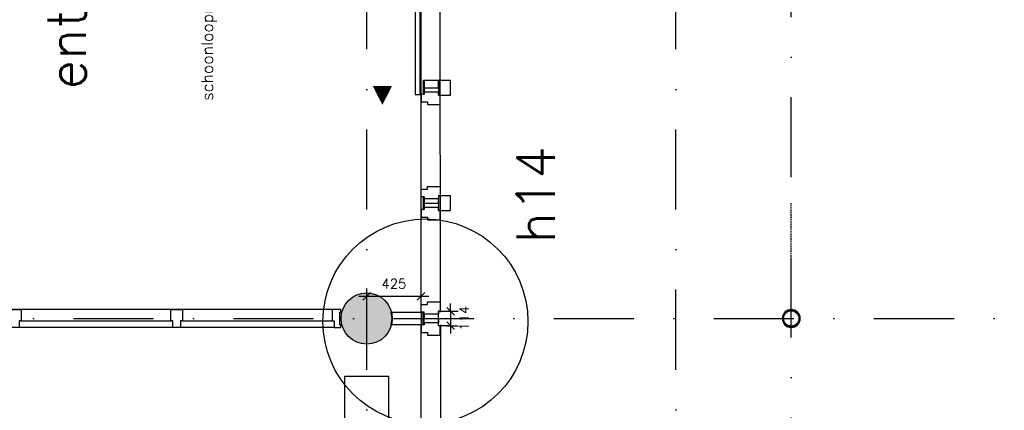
# Model space of a CAD drawing. Extents: x -33344 to 2055880, y -64816 to 121260.
# Tile 96 of 133: x 42775 to 50463, y 60730 to 63779. Entities that reach past the tile are written whole.
import ezdxf

# ---------------------------------------------------------------- set-up
doc = ezdxf.new("R2010")
doc.units = 0
doc.header["$LTSCALE"] = 50
doc.header["$MEASUREMENT"] = 0
doc.header["$PDMODE"] = 3
doc.header["$PDSIZE"] = 0.1
for name, pattern in [('DASHED', [0.75, 0.5, -0.25]), ('HIDDEN', [0.375, 0.25, -0.125]), ('STRAM_0WT$0$DASHDOT', [25, 12.5, -6.25, 0, -6.25]), ('STRAM_0WT$1$DASHDOT', [25, 12.5, -6.25, 0, -6.25])]:
    doc.linetypes.add(name, pattern=pattern)
doc.layers.get('0').update_dxf_attribs({"linetype": 'CONTINUOUS'})
doc.layers.get('DEFPOINTS').update_dxf_attribs({"linetype": 'CONTINUOUS'})
for name, color, linetype in [('_DETAILNUMMERS', 4, 'CONTINUOUS'), ('_DETAILNUMMERSTEKST', 4, 'CONTINUOUS'), ('A--A28--_F-2--', 7, 'CONTINUOUS'), ('A--A28--_F12--', 7, 'CONTINUOUS'), ('A--A42--_F-23-', 9, 'CONTINUOUS'), ('A--L13A1_VLOEREN', 1, 'CONTINUOUS'), ('A--L22A2_BINNENWAND', 2, 'CONTINUOUS'), ('A--L28--', 7, 'CONTINUOUS'), ('A--L28--_F-2--', 7, 'CONTINUOUS'), ('A--L28--_F12--', 7, 'CONTINUOUS'), ('A--L28DC1_KONSTR', 1, 'HIDDEN'), ('A--L31--_F123-', 7, 'CONTINUOUS'), ('A--L32--_F-23-', 2, 'CONTINUOUS'), ('A--L32--_F123-', 1, 'CONTINUOUS'), ('A--L42--', 7, 'CONTINUOUS'), ('A--L42--_F-23-', 7, 'CONTINUOUS'), ('A--M$1A-_F123-', 1, 'CONTINUOUS'), ('A--T$1A-_F123-_25MM', 3, 'CONTINUOUS'), ('L1', 1, 'CONTINUOUS'), ('STRAM_0WT$0$A--L$7A-_STRA0', 1, 'STRAM_0WT$1$DASHDOT'), ('STRAM_0WT$0$A--L$7A-_STRAM', 1, 'STRAM_0WT$0$DASHDOT'), ('TEKST_KOZIJNMERK', 2, 'CONTINUOUS'), ('X--LR---_CP', 7, 'CONTINUOUS'), ('XREF', 7, 'CONTINUOUS')]:
    doc.layers.add(name, color=color, linetype=linetype)
doc.styles.add('ALFA-0_25', font='ROMANS')
doc.styles.add('HIEMSTRA', font='romans.shx')
doc.dimstyles.get("Standard").update_dxf_attribs({"dimscale": 30, "dimtxt": 2.5, "dimasz": 2, "dimexe": 2, "dimexo": 0, "dimgap": 2, "dimtad": 1, "dimdec": 0, "dimzin": 0, "dimtxsty": 'HIEMSTRA', "dimblk1": 'OBLIQUE', "dimblk2": 'OBLIQUE', "dimsah": 1, "dimcen": -3, "dimdle": 2, "dimclrd": 2, "dimclre": 2, "dimclrt": 3, "dimazin": 3, "dimtfac": 1, "dimtofl": 0, "dimtmove": 0, "dimatfit": 3, "dimtvp": 0.833333, "dimtolj": 1, "dimtzin": 0})
doc.dimstyles.new('STANDARD$0', dxfattribs={"dimscale": 30, "dimtxt": 2.5, "dimasz": 2, "dimexe": 2, "dimexo": 0, "dimgap": 2, "dimtad": 1, "dimdec": 0, "dimzin": 0, "dimtxsty": 'ALFA-0_25', "dimblk1": 'OBLIQUE', "dimblk2": 'OBLIQUE', "dimsah": 1, "dimcen": -3, "dimdle": 2, "dimclrd": 1, "dimclre": 1, "dimclrt": 2, "dimazin": 3, "dimtfac": 0.666667, "dimtofl": 0, "dimtmove": 0, "dimatfit": 3, "dimtvp": 0.833333, "dimtolj": 1, "dimtzin": 0})

# ---------------------------------------------------------------- blocks, each defined once
blk = doc.blocks.new('Q020871-')
at = {"layer": 'A--A28--_F-2--', "color": 3, "linetype": 'CONTINUOUS'}
for points in [[(-59.8, 0), (-69.8, 0), (-55.3, 22.9), (-64.5, 26.7)], [(-55.3, -22.9), (-64.5, -26.7), (-59.8, 0), (-69.8, 0)], [(-55.3, 22.9), (-64.5, 26.7), (-42.3, 42.3), (-49.4, 49.4)], [(-42.3, 42.3), (-49.4, 49.4), (-22.9, 55.3), (-26.7, 64.5)], [(-22.9, 55.3), (-26.7, 64.5), (0, 59.8), (0, 69.8)], [(0, 59.8), (0, 69.8), (22.9, 55.3), (26.7, 64.5)], [(22.9, 55.3), (26.7, 64.5), (42.3, 42.3), (49.4, 49.4)], [(42.3, 42.3), (49.4, 49.4), (55.3, 22.9), (64.5, 26.7)], [(55.3, 22.9), (64.5, 26.7), (59.8, 0), (69.8, 0)], [(59.8, 0), (69.8, 0), (55.3, -22.9), (64.5, -26.7)], [(-42.3, -42.3), (-49.4, -49.4), (-55.3, -22.9), (-64.5, -26.7)], [(-22.9, -55.3), (-26.7, -64.5), (-42.3, -42.3), (-49.4, -49.4)], [(0, -59.8), (0, -69.8), (-22.9, -55.3), (-26.7, -64.5)], [(22.9, -55.3), (26.7, -64.5), (0, -59.8), (0, -69.8)], [(42.3, -42.3), (49.4, -49.4), (22.9, -55.3), (26.7, -64.5)], [(55.3, -22.9), (64.5, -26.7), (42.3, -42.3), (49.4, -49.4)]]:
    blk.add_solid(points, dxfattribs=at)
at = {"layer": 'A--L28--_F-2--', "color": 3, "linetype": 'CONTINUOUS'}
blk.add_lwpolyline([(0, 69.8, 1), (0, -69.8, 1), (0, 69.8), (0, 59.8, -1), (0, -59.8, -1), (0, 59.8)], format="xyb", close=True, dxfattribs=at)
at = {"layer": 'X--LR---_CP', "color": 4, "linetype": 'CONTINUOUS'}
blk.add_point((0, 0), dxfattribs=at)
blk = doc.blocks.new('Q020479-')
at = {"layer": 'A--A28--_F12--', "color": 8}
for points in [[(-200, 0), (-76.5, 184.8), (0, 200)], [(-200, 0), (0, 200), (76.5, 184.8)], [(-200, 0), (-141.4, 141.4), (-76.5, 184.8)], [(-200, 0), (76.5, 184.8), (141.4, 141.4)], [(-200, 0), (-184.8, 76.5), (-141.4, 141.4)], [(-200, 0), (141.4, 141.4), (184.8, 76.5)], [(-200, 0), (184.8, 76.5), (200, 0)], [(-200, 0), (200, 0), (184.8, -76.5)], [(-200, 0), (184.8, -76.5), (141.4, -141.4)], [(-200, 0), (141.4, -141.4), (76.5, -184.8)], [(-200, 0), (76.5, -184.8), (0, -200)], [(-200, 0), (0, -200), (-76.5, -184.8)], [(-200, 0), (-76.5, -184.8), (-141.4, -141.4)], [(-200, 0), (-141.4, -141.4), (-184.8, -76.5)]]:
    blk.add_solid(points, dxfattribs=at)
at = {"layer": 'A--L28--_F12--', "color": 3, "linetype": 'CONTINUOUS'}
blk.add_lwpolyline([(-200, 0, -1), (200, 0, -1), (-200, 0)], format="xyb", close=True, dxfattribs=at)
at = {"layer": 'X--LR---_CP'}
for p in [(0, 200), (200, 0), (200, 0)]:
    blk.add_point(p, dxfattribs=at)
blk = doc.blocks.new('*U1212')
at = {"layer": 'A--A42--_F-23-', "linetype": 'CONTINUOUS'}
h = blk.add_hatch(dxfattribs=at)
h.set_pattern_fill('ALFALINE', color=256, scale=40, style=0)
h.set_pattern_definition([(45, (-45929.52, -61397.93), (-28.284271, 28.284271), [])])
h.paths.add_polyline_path([(0, 0), (-5, 0), (-5, 97.9), (0, 97.9), (5, 97.9), (5, 0)])
at = {"layer": 'A--L42--_F-23-', "color": 2, "linetype": 'CONTINUOUS'}
for points in [[(0, 0), (-5, 0), (-5, 97.9), (0, 97.9)], [(0, 0), (5, 0), (5, 97.9), (0, 97.9)]]:
    blk.add_lwpolyline(points, dxfattribs=at)
blk = doc.blocks.new('*U1205')
at = {"layer": 'A--A42--_F-23-', "linetype": 'CONTINUOUS'}
h = blk.add_hatch(dxfattribs=at)
h.set_pattern_fill('ALFALINE', color=256, scale=40, style=0)
h.set_pattern_definition([(45, (-45929.52, -62395.785), (-28.284271, 28.284271), [])])
h.paths.add_polyline_path([(0, 0), (5, 0), (5, -97.9), (0, -97.9), (-5, -97.9), (-5, 0)])
at = {"layer": 'A--L42--_F-23-', "color": 2, "linetype": 'CONTINUOUS'}
for points in [[(0, 0), (-5, 0), (-5, -97.9), (0, -97.9)], [(0, 0), (5, 0), (5, -97.9), (0, -97.9)]]:
    blk.add_lwpolyline(points, dxfattribs=at)
blk = doc.blocks.new('*U1204')
at = {"layer": 'A--A42--_F-23-', "linetype": 'CONTINUOUS'}
h = blk.add_hatch(dxfattribs=at)
h.set_pattern_fill('ALFALINE', color=256, scale=40, style=0)
h.set_pattern_definition([(45, (-45929.45, -63303.844), (-28.284271, 28.284271), [])])
h.paths.add_polyline_path([(0, 0), (5, 0), (5.1, -105.9), (0.1, -105.9), (-4.9, -105.9), (-5, 0)])
at = {"layer": 'A--L42--_F-23-', "color": 2, "linetype": 'CONTINUOUS'}
for points in [[(0, 0), (-5, 0), (-4.9, -105.9), (0.1, -105.9)], [(0, 0), (5, 0), (5.1, -105.9), (0.1, -105.9)]]:
    blk.add_lwpolyline(points, dxfattribs=at)
blk = doc.blocks.new('_OBLIQUE')
at = {"color": 0, "linetype": 'BYBLOCK'}
blk.add_line((-0.5, -0.5), (0.5, 0.5), dxfattribs=at)
blk = doc.blocks.new('*D654')
at = {"layer": 'A--M$1A-_F123-', "color": 2, "linetype": 'CONTINUOUS'}
blk.add_arc((45484.5, 90090.1), 1979.8, 75, 90, dxfattribs=at)
at = {"layer": 'DEFPOINTS', "color": 0, "linetype": 'CONTINUOUS'}
for p in [(45484.5, 95375.1), (46706.8, 94652), (45828.2, 92039.8), (45183.3, 88966.4), (45484.5, 56046.9)]:
    blk.add_point(p, dxfattribs=at)
at = {"layer": 'A--M$1A-_F123-', "color": 2, "linetype": 'CONTINUOUS', "xscale": 60, "yscale": 60, "zscale": 60}
for p, rotation in [((45484.5, 92069.9), 180), ((45996.9, 92002.4), 344.9999999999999)]:
    blk.add_blockref('_OBLIQUE', p, dxfattribs=dict(at, rotation=rotation))
at = {"layer": 'A--M$1A-_F123-', "color": 3, "linetype": 'CONTINUOUS', "insert": (45755.6, 92149.6), "char_height": 75, "attachment_point": 5, "rotation": 352.5, "style": 'HIEMSTRA'}
blk.add_mtext('\\A1;15°', dxfattribs=at)
blk = doc.blocks.new('DR_ENTREETYPE15_16')
at = {"layer": 'A--L32--_F-23-', "color": 2, "linetype": 'CONTINUOUS'}
blk.add_line((-4016.5, 3.8), (-3963.5, 69.5), dxfattribs=at)
for points in [[(-4886.6, 4332.7), (-4973.6, 4313.9), (-4976.8, 4328.5), (-5025.6, 4318), (-5036.6, 4368.8), (-5017.6, 4372.9), (-5015.7, 4364.1), (-4917.9, 4385.3), (-4919.9, 4394.1), (-4900.8, 4398.2)], [(-4640.1, 3194.1), (-4621, 3106.1), (-4708, 3087.3), (-4711.2, 3102), (-4760.1, 3091.4), (-4772.8, 3150), (-4723.9, 3160.6), (-4727.1, 3175.3)], [(-4580.2, 3130.3), (-4619.3, 3121.9), (-4423.3, 2216.7), (-4384.9, 2228.1), (-4580.2, 3130.3)], [(-4183, 1295.6), (-4222.1, 1287.1), (-4418.1, 2192.3), (-4378.3, 2197.8), (-4183, 1295.6)], [(-4230.2, 1301), (-4211.1, 1213), (-4298.1, 1194.2), (-4301.3, 1208.8), (-4350.2, 1198.2), (-4362.9, 1256.9), (-4314, 1267.5), (-4317.2, 1282.1)], [(-2788.5, 69.5), (-2698.5, 69.5), (-2698.5, -19.5), (-2713.5, -19.5), (-2713.5, -69.5), (-2773.5, -69.5), (-2773.5, -19.5), (-2788.5, -19.5)], [(-1528.5, 69.5), (-1438.5, 69.5), (-1438.5, -19.5), (-1453.5, -19.5), (-1453.5, -69.5), (-1513.5, -69.5), (-1513.5, -19.5), (-1528.5, -19.5)], [(-268.5, 69.5), (-268.5, -19.5), (-253.5, -19.5), (-253.5, -69.5), (-201.5, -69.5), (-201.5, -50), (-210.5, -50), (-210.5, 50), (-201.5, 50), (-201.5, 69.5)]]:
    blk.add_lwpolyline(points, close=True, dxfattribs=at)
for points in [[(-3963.5, 69.5), (-3964.6, 74.4), (-4051.6, 55.6), (-4048.4, 40.9), (-4097.3, 30.3), (-4086.3, -20.5), (-4067.2, -16.4), (-4069.1, -7.6), (-4016.5, 3.8)], [(-3963.5, 69.5), (-3958.5, 69.5), (-3958.5, -19.5), (-3973.5, -19.5), (-3973.5, -69.5), (-4025.5, -69.5), (-4025.5, -50), (-4016.5, -50), (-4016.5, 3.8)], [(-4076.5, -18.4), (-4074.4, -28.2), (-4084.2, -30.3), (-4077.8, -59.5), (-4065.4, -69.5), (-4035.5, -69.5), (-4035.5, -59.5), (-4025.5, -59.5)]]:
    blk.add_lwpolyline(points, dxfattribs=at)
at = {"layer": 'A--L32--_F123-', "color": 1}
for p, q in [((-4097.3, 30.3), (-5025.6, 4318)), ((-4973.6, 4313.9), (-4727.1, 3175.3)), ((-3964.6, 74.4), (-4886.6, 4332.7)), ((-4298.1, 1194.2), (-4051.6, 55.6)), ((-268.5, 69.5), (-3958.5, 69.5)), ((-253.5, -69.5), (-3973.5, -69.5)), ((-3958.5, -19.5), (-2788.5, -19.5)), ((-2698.5, -19.5), (-1528.5, -19.5)), ((-1438.5, -19.5), (-268.5, -19.5))]:
    blk.add_line(p, q, dxfattribs=at)
at = {"layer": 'L1'}
for points in [[(-4757.5, 2619.7, 0, 0, 0), (-4207.6, 2738.7, 0, 0, 0), (-4324, 3276.3, 0, 150, 0), (-4292.9, 3132.6, 150, 150, 0)], [(-4555.9, 1688.6, 0, 0, 0), (-4006, 1807.7, 0, 0, 0), (-3889.6, 1270.2, 0, 150, 0), (-3920.7, 1413.8, 150, 150, 0)]]:
    blk.add_lwpolyline(points, format="xyseb", dxfattribs=at)
blk = doc.blocks.new('STRAM_0WT')
at = {"layer": 'STRAM_0WT$0$A--L$7A-_STRA0'}
for p, q in [((-26819.938, 9050), (-26819.938, 63335.256)), ((-30134.938, 23800), (-30134.938, 63128.251)), ((-27719.938, 23800), (-27719.938, 63128.251)), ((-39925.329, 29200), (-20830.441, 29200))]:
    blk.add_line(p, q, dxfattribs=at)
blk = doc.blocks.new('*D803')
at = {"layer": 'A--M$1A-_F123-', "color": 1, "linetype": 'CONTINUOUS'}
for p, q in [((45484.5, 61580.5), (45484.5, 61680.1)), ((45909.5, 61580.4), (45909.5, 61680.1)), ((45424.5, 61620.1), (45969.5, 61620.1))]:
    blk.add_line(p, q, dxfattribs=at)
at = {"layer": 'DEFPOINTS', "color": 0, "linetype": 'CONTINUOUS'}
for p in [(45484.5, 61580.5), (45909.5, 61620.1), (45909.5, 61580.4)]:
    blk.add_point(p, dxfattribs=at)
at = {"layer": 'A--M$1A-_F123-', "color": 1, "linetype": 'CONTINUOUS', "xscale": 60, "yscale": 60, "zscale": 60, "rotation": 180}
blk.add_blockref('_OBLIQUE', (45484.5, 61620.1), dxfattribs=at)
at = {"layer": 'A--M$1A-_F123-', "color": 1, "linetype": 'CONTINUOUS', "xscale": 60, "yscale": 60, "zscale": 60}
blk.add_blockref('_OBLIQUE', (45909.5, 61620.1), dxfattribs=at)
at = {"layer": 'A--M$1A-_F123-', "color": 2, "linetype": 'CONTINUOUS', "insert": (45697, 61717.6), "char_height": 75, "attachment_point": 5, "style": 'ALFA-0_25'}
blk.add_mtext('\\A1;425', dxfattribs=at)
blk = doc.blocks.new('*D804')
at = {"layer": 'A--M$1A-_F123-', "color": 1, "linetype": 'CONTINUOUS'}
for p, q in [((46110.7, 61503.8), (46199.5, 61503.8)), ((46139.5, 61503.8), (46139.5, 61563.8)), ((46110.6, 61389.9), (46199.5, 61389.9)), ((46139.5, 61389.9), (46139.5, 61329.9))]:
    blk.add_line(p, q, dxfattribs=at)
at = {"layer": 'DEFPOINTS', "color": 0, "linetype": 'CONTINUOUS'}
for p in [(46110.7, 61503.8), (46139.5, 61503.8), (46110.6, 61389.9)]:
    blk.add_point(p, dxfattribs=at)
at = {"layer": 'A--M$1A-_F123-', "color": 1, "linetype": 'CONTINUOUS', "xscale": 60, "yscale": 60, "zscale": 60}
for p, rotation in [((46139.5, 61503.8), 270), ((46139.5, 61389.9), 90)]:
    blk.add_blockref('_OBLIQUE', p, dxfattribs=dict(at, rotation=rotation))
at = {"layer": 'A--M$1A-_F123-', "color": 2, "linetype": 'CONTINUOUS', "insert": (46245.4, 61448.8), "char_height": 75, "attachment_point": 5, "rotation": 90, "style": 'ALFA-0_25'}
blk.add_mtext('\\A1;114', dxfattribs=at)
blk = doc.blocks.new('A$C44AA6D3C')
at = {"layer": 'STRAM_0WT$0$A--L$7A-_STRAM'}
blk.add_line((-19661.3, 0), (-566.4, 0), dxfattribs=at)

msp = doc.modelspace()

# ---------------------------------------------------------------- linework, layer by layer
at = {"color": 1, "linetype": 'HIDDEN'}
msp.add_line((48799.5, 61516.7), (48799.5, 62346.9), dxfattribs=at)
at = {"layer": '_DETAILNUMMERS'}
msp.add_circle((45943.1, 61423.3), 800, dxfattribs=at)
at = {"layer": 'A--L13A1_VLOEREN'}
msp.add_lwpolyline([(45314.5, 56856.9), (45314.5, 60996.9), (45654.5, 60996.9), (45654.5, 56856.9)], close=True, dxfattribs=at)
at = {"layer": 'A--L22A2_BINNENWAND'}
for points in [[(46044.5, 63246.9), (46044.4, 63303.9), (45934.4, 63303.8), (45934.5, 63246.8)], [(46044.4, 63303.9), (46044.5, 63189.9), (46091.2, 63189.9), (46139.5, 63189.9), (46139.5, 63230.9), (46139.4, 63303.9), (46044.4, 63303.9)], [(45909.5, 63137.9), (45960.5, 63137.9), (45960.5, 63116.9), (46059.5, 63116.9), (46059.5, 63189.9), (46044.5, 63189.9), (46044.5, 63211.9), (45934.5, 63211.9), (45934.5, 63197.9), (45909.5, 63197.9)], [(46044.5, 63246.9), (46044.5, 63211.9), (45934.5, 63211.9), (45934.5, 63246.8)], [(45909.4, 62455.8), (45960.4, 62455.8), (45960.4, 62476.8), (46059.4, 62476.8), (46059.5, 62403.9), (46044.5, 62403.9), (46044.5, 62381.8), (45934.5, 62381.8), (45934.5, 62395.8), (45909.5, 62395.8)], [(46044.5, 62346.9), (46044.5, 62381.8), (45934.5, 62381.8), (45934.5, 62346.8)], [(46044.5, 62346.9), (46044.5, 62311.9), (45934.5, 62311.9), (45934.5, 62346.8)], [(46044.4, 62403.9), (46044.5, 62289.9), (46091.2, 62289.9), (46139.5, 62289.9), (46139.5, 62330.9), (46139.4, 62403.9), (46044.4, 62403.9)], [(45909.5, 62237.9), (45960.5, 62237.9), (45960.5, 62216.9), (46059.5, 62216.9), (46059.5, 62289.9), (46044.5, 62289.9), (46044.5, 62311.9), (45934.5, 62311.9), (45934.5, 62297.9), (45909.5, 62297.9)], [(45909.5, 61555.8), (45960.5, 61555.8), (45960.5, 61576.8), (46059.5, 61576.8), (46059.5, 61503.9), (46044.5, 61503.9), (46044.5, 61481.8), (45934.5, 61481.8), (45934.5, 61495.8), (45909.5, 61495.8)], [(46044.4, 61389.9), (46044.5, 61503.9), (46091.2, 61503.9), (46139.5, 61503.8), (46139.5, 61462.9), (46139.4, 61389.8), (46044.4, 61389.9)], [(46044.5, 61446.9), (46044.5, 61481.8), (45934.5, 61481.8), (45934.5, 61446.9)], [(46044.5, 61446.9), (46044.5, 61411.9), (45934.5, 61411.9), (45934.5, 61446.9)], [(45909.4, 61337.9), (45960.4, 61337.9), (45960.4, 61316.9), (46059.4, 61316.9), (46059.5, 61389.9), (46044.5, 61389.9), (46044.5, 61411.9), (45934.5, 61411.9), (45934.5, 61397.9), (45909.5, 61397.9)]]:
    msp.add_lwpolyline(points, close=True, dxfattribs=at)
at = {"layer": 'A--L31--_F123-', "color": 1, "linetype": 'CONTINUOUS'}
for p, q in [((45909.6, 61496.8), (45909.3, 66709.9)), ((46059.6, 61496.9), (46059.3, 66709.9)), ((45907.1, 56701.9), (45909.2, 61396.9)), ((46059.6, 61396.9), (46059.3, 56615.9))]:
    msp.add_line(p, q, dxfattribs=at)
at = {"layer": 'A--L32--_F-23-', "color": 2, "linetype": 'CONTINUOUS'}
msp.add_lwpolyline([(45862.1, 63195.7), (45902.1, 63195.7), (45902.2, 64121.9), (45862.2, 64118.9), (45862.1, 63195.7)], close=True, dxfattribs=at)
at = {"layer": 'A--L32--_F-23-'}
msp.add_lwpolyline([(45909.5, 61495.8), (45909.5, 61397.9), (45675.7, 61397.9), (45684.5, 61446.9), (45675.7, 61495.8)], close=True, dxfattribs=at)
at = {"layer": 'L1'}
msp.add_lwpolyline([(46169.9, 63663.8, 0, 0, 0), (45607.2, 63663.8, 0, 0, 0), (45607.2, 63113.8, 0, 150, 0), (45607.2, 63260.8, 150, 150, 0)], format="xyseb", dxfattribs=at)

# ---------------------------------------------------------------- block references
at = {"layer": 'A--L28--', "linetype": 'CONTINUOUS'}
for name, p in [('Q020479-', (45484.5, 61446.9)), ('Q020871-', (48799.5, 61446.9))]:
    msp.add_blockref(name, p, dxfattribs=at)
at = {"layer": 'A--L28DC1_KONSTR', "color": 0, "linetype": 'CONTINUOUS'}
msp.add_blockref('A$C44AA6D3C', (55355.4, 61446.9), dxfattribs=at)
at = {"layer": 'A--L32--_F123-', "color": 1}
msp.add_blockref('DR_ENTREETYPE15_16', (45484.5, 61446.9), dxfattribs=at)
at = {"layer": 'A--L42--', "linetype": 'CONTINUOUS'}
for name, p in [('*U1204', (45929.4, 63303.8)), ('*U1205', (45929.5, 62395.8)), ('*U1212', (45929.5, 61397.9))]:
    msp.add_blockref(name, p, dxfattribs=at)
at = {"layer": 'XREF', "linetype": 'DASHED', "ltscale": 20}
msp.add_blockref('STRAM_0WT', (75619.4, 32246.9), dxfattribs=at)

# ---------------------------------------------------------------- texts
at = {"layer": '_DETAILNUMMERSTEKST', "style": 'ALFA-0_25'}
msp.add_text('h14', height=300, rotation=90, dxfattribs=at).set_placement((46953.7, 62033.9))
at = {"layer": 'A--T$1A-_F123-_25MM', "style": 'ALFA-0_25'}
msp.add_text('entree 1', height=300, rotation=90, dxfattribs=at).set_placement((43292.8, 63234.6))
at = {"layer": 'TEKST_KOZIJNMERK', "style": 'HIEMSTRA'}
msp.add_text('schoonloopmat', height=90, rotation=90.07785, dxfattribs=at).set_placement((44284.6, 63145.7))

# ---------------------------------------------------------------- dimensions: what is measured, and where the dimension line sits
at = {"layer": 'A--M$1A-_F123-', "linetype": 'CONTINUOUS'}
dim = msp.add_angular_dim_2l(base=(45828.2, 92039.8), line1=((46706.8, 94652), (45183.3, 88966.4)), line2=((45484.5, 56046.9), (45484.5, 95375.1)), dimstyle='STANDARD', dxfattribs=at)
dim.commit()
dim.dimension.update_dxf_attribs({"geometry": '*D654', "text_midpoint": (45755.6, 92149.6)})
dim = msp.add_linear_dim(base=(45909.5, 61620.1), p1=(45484.5, 61580.5), p2=(45909.5, 61580.4), dimstyle='STANDARD$0', dxfattribs=at)
dim.commit()
dim.dimension.update_dxf_attribs({"geometry": '*D803', "text_midpoint": (45697, 61717.6)})
dim = msp.add_linear_dim(base=(46139.5, 61503.8), p1=(46110.6, 61389.9), p2=(46110.7, 61503.8), angle=90, dimstyle='STANDARD$0', dxfattribs=at)
dim.commit()
dim.dimension.update_dxf_attribs({"geometry": '*D804', "text_midpoint": (46245.4, 61448.8), "dimtype": 160})

doc.saveas('drawing.dxf')
